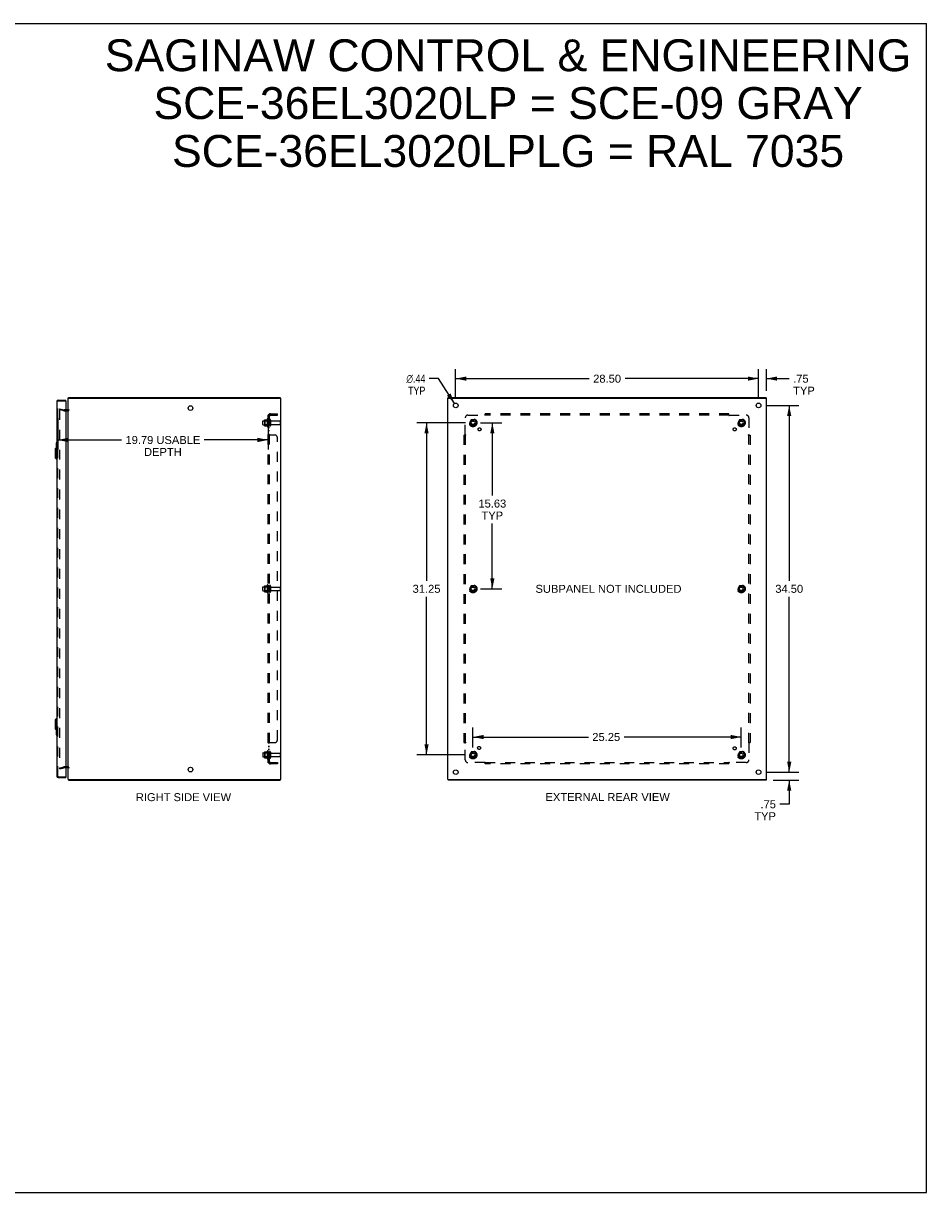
# Model space of a CAD drawing. Header units: inches. Extents: x 0 to 170, y 0 to 110.
# Tile 4 of 4: x 85 to 170, y 0 to 110. Entities that reach past the tile are written whole.
import ezdxf

# ---------------------------------------------------------------- set-up
doc = ezdxf.new("R2010")
doc.units = ezdxf.units.IN
doc.header["$LTSCALE"] = 9.35
doc.header["$MEASUREMENT"] = 0
doc.linetypes.add('HIDDEN', pattern=[0.2, 0.1, -0.1])
doc.layers.get('0').update_dxf_attribs({"linetype": 'CONTINUOUS'})
for name, color, linetype in [('DEFAULT_2', 8, 'HIDDEN'), ('DIMENSIONS', 7, 'CONTINUOUS'), ('DOOR_ASSEMBLY', 7, 'CONTINUOUS'), ('SUBPANEL', 7, 'CONTINUOUS')]:
    doc.layers.add(name, color=color, linetype=linetype)
doc.styles.get("Standard").update_dxf_attribs({"font": 'arial.ttf'})
doc.styles.add('TEXTSTYLE_1', font='gdt', dxfattribs={"width": 0.8})
doc.dimstyles.new('DIMSTYLE_1', dxfattribs={"dimtxt": 0.75, "dimasz": 1, "dimexe": 0.09, "dimexo": 0.07, "dimgap": 0.0375, "dimtad": 0, "dimtih": 1, "dimtoh": 1, "dimzin": 4, "dimdsep": 46, "dimtxsty": 'Standard', "dimblk": '_FILLED', "dimblk1": '_FILLED', "dimblk2": '_FILLED', "dimcen": 0.09, "dimadec": 3, "dimazin": 1, "dimtfac": 1, "dimtdec": 3, "dimtofl": 0, "dimtmove": 0, "dimatfit": 3, "dimldrblk": '_FILLED', "dimfxl": 0, "dimtolj": 1, "dimtzin": 4, "dimarcsym": 0})
doc.dimstyles.new('DIMSTYLE_2', dxfattribs={"dimtxt": 0.75, "dimasz": 1, "dimexe": 0.09, "dimexo": 0.07, "dimgap": 0.09, "dimtad": 0, "dimtih": 1, "dimtoh": 1, "dimzin": 4, "dimdsep": 46, "dimtxsty": 'Standard', "dimblk": '_FILLED', "dimblk1": '_FILLED', "dimblk2": '_FILLED', "dimcen": 0.09, "dimadec": 3, "dimazin": 1, "dimtfac": 1, "dimtdec": 3, "dimtofl": 0, "dimtmove": 0, "dimatfit": 1, "dimldrblk": '_FILLED', "dimfxl": 0, "dimtolj": 1, "dimtzin": 4, "dimarcsym": 0})

# ---------------------------------------------------------------- blocks, each defined once
blk = doc.blocks.new('_FILLED')
at = {"color": 0, "linetype": 'ByBlock'}
blk.add_solid([(0, 0), (-1, 0.2), (-1, -0.2)], dxfattribs=at)
blk = doc.blocks.new('*D6')
at = {"layer": 'DIMENSIONS', "color": 2, "linetype": 'Continuous'}
for p, q in [((88.23, 72.85), (88.23, 69.91)), ((108.03, 72.85), (108.03, 69.91)), ((88.23, 70.81), (94.24, 70.81)), ((108.03, 70.81), (102.02, 70.81))]:
    blk.add_line(p, q, dxfattribs=at)
at = {"layer": 'DIMENSIONS', "color": 2, "linetype": 'Continuous', "rotation": 180}
blk.add_blockref('_FILLED', (88.23, 70.81), dxfattribs=at)
at = {"layer": 'DIMENSIONS', "color": 2, "linetype": 'Continuous'}
blk.add_blockref('_FILLED', (108.03, 70.81), dxfattribs=at)
at = {"layer": 'DIMENSIONS', "color": 2, "linetype": 'Continuous', "insert": (98.13, 71.18), "char_height": 0.75, "width": 7.0372, "attachment_point": 2, "line_spacing_factor": 0.9}
blk.add_mtext('19.79 USABLE\\PDEPTH', dxfattribs=at)
blk = doc.blocks.new('*D7')
at = {"layer": 'DIMENSIONS', "color": 2, "linetype": 'Continuous'}
for p, q in [((154.18, 74.75), (154.18, 77.48)), ((154.93, 75.43), (154.93, 77.48)), ((154.18, 76.58), (152.18, 76.58)), ((154.93, 76.58), (157.07, 76.58))]:
    blk.add_line(p, q, dxfattribs=at)
blk.add_blockref('_FILLED', (154.18, 76.58), dxfattribs=at)
at = {"layer": 'DIMENSIONS', "color": 2, "linetype": 'Continuous', "rotation": 180}
blk.add_blockref('_FILLED', (154.93, 76.58), dxfattribs=at)
at = {"layer": 'DIMENSIONS', "color": 2, "linetype": 'Continuous', "insert": (157.44, 76.95), "char_height": 0.75, "width": 2.0325, "attachment_point": 1, "line_spacing_factor": 0.9}
blk.add_mtext('.75\\PTYP', dxfattribs=at)
blk = doc.blocks.new('*D8')
at = {"layer": 'DIMENSIONS', "color": 2, "linetype": 'Continuous'}
for p, q in [((157.07, 39.55), (157.07, 41.55)), ((154.88, 39.55), (157.97, 39.55)), ((155.57, 38.8), (157.97, 38.8)), ((157.07, 38.8), (157.07, 36.53)), ((157.07, 36.53), (156.19, 36.53))]:
    blk.add_line(p, q, dxfattribs=at)
for p, rotation in [((157.07, 39.55), 270), ((157.07, 38.8), 90)]:
    blk.add_blockref('_FILLED', p, dxfattribs=dict(at, rotation=rotation))
at = {"layer": 'DIMENSIONS', "color": 2, "linetype": 'Continuous', "insert": (155.82, 36.91), "char_height": 0.75, "width": 2.0325, "attachment_point": 3, "line_spacing_factor": 0.9}
blk.add_mtext('.75\\PTYP', dxfattribs=at)
blk = doc.blocks.new('*D9')
at = {"layer": 'DIMENSIONS', "color": 2, "linetype": 'Continuous'}
for p, q in [((125.68, 74.75), (125.68, 77.48)), ((154.18, 74.75), (154.18, 77.48)), ((125.68, 76.58), (138.25, 76.58)), ((154.18, 76.58), (141.62, 76.58))]:
    blk.add_line(p, q, dxfattribs=at)
at = {"layer": 'DIMENSIONS', "color": 2, "linetype": 'Continuous', "rotation": 180}
blk.add_blockref('_FILLED', (125.68, 76.58), dxfattribs=at)
at = {"layer": 'DIMENSIONS', "color": 2, "linetype": 'Continuous'}
blk.add_blockref('_FILLED', (154.18, 76.58), dxfattribs=at)
at = {"layer": 'DIMENSIONS', "color": 2, "linetype": 'Continuous', "insert": (139.93, 76.95), "char_height": 0.75, "width": 2.6208, "attachment_point": 2, "line_spacing_factor": 0.9}
blk.add_mtext('28.50', dxfattribs=at)
blk = doc.blocks.new('*D10')
at = {"layer": 'DIMENSIONS', "color": 2, "linetype": 'Continuous'}
for p, q in [((154.88, 74.05), (157.97, 74.05)), ((157.07, 74.05), (157.07, 57.55)), ((157.07, 39.55), (157.07, 56.05)), ((154.88, 39.55), (157.97, 39.55))]:
    blk.add_line(p, q, dxfattribs=at)
for p, rotation in [((157.07, 74.05), 90), ((157.07, 39.55), 270)]:
    blk.add_blockref('_FILLED', p, dxfattribs=dict(at, rotation=rotation))
at = {"layer": 'DIMENSIONS', "color": 2, "linetype": 'Continuous', "insert": (157.07, 57.18), "char_height": 0.75, "width": 2.6208, "attachment_point": 2, "line_spacing_factor": 0.9}
blk.add_mtext('34.50', dxfattribs=at)
blk = doc.blocks.new('*D11')
at = {"layer": 'DIMENSIONS', "color": 2, "linetype": 'Continuous'}
for p, q in [((124.08, 76.58), (123.2, 76.58)), ((125.57, 74.24), (124.08, 76.58))]:
    blk.add_line(p, q, dxfattribs=at)
at = {"layer": 'DIMENSIONS', "color": 2, "linetype": 'Continuous', "rotation": 302.4569621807}
blk.add_blockref('_FILLED', (125.57, 74.24), dxfattribs=at)
at = {"layer": 'DIMENSIONS', "color": 2, "linetype": 'Continuous', "insert": (122.83, 76.95), "char_height": 0.75, "width": 2.4554, "attachment_point": 3, "line_spacing_factor": 0.9, "style": 'TEXTSTYLE_1'}
blk.add_mtext('{\\fgdt;n}\\fArial;.44\\PTYP', dxfattribs=at)
blk = doc.blocks.new('*D12')
at = {"layer": 'DIMENSIONS', "color": 2, "linetype": 'Continuous'}
for p, q in [((128.01, 72.43), (130.03, 72.43)), ((129.13, 72.43), (129.13, 65.57)), ((129.13, 56.8), (129.13, 62.95)), ((128.01, 56.8), (130.03, 56.8))]:
    blk.add_line(p, q, dxfattribs=at)
for p, rotation in [((129.13, 72.43), 90), ((129.13, 56.8), 270)]:
    blk.add_blockref('_FILLED', p, dxfattribs=dict(at, rotation=rotation))
at = {"layer": 'DIMENSIONS', "color": 2, "linetype": 'Continuous', "insert": (129.13, 65.2), "char_height": 0.75, "width": 2.6208, "attachment_point": 2, "line_spacing_factor": 0.9}
blk.add_mtext('15.63\\PTYP', dxfattribs=at)
blk = doc.blocks.new('*D13')
at = {"layer": 'DIMENSIONS', "color": 2, "linetype": 'Continuous'}
for p, q in [((126.61, 72.43), (122.04, 72.43)), ((122.94, 72.43), (122.94, 57.55)), ((122.94, 41.18), (122.94, 56.05)), ((126.61, 41.18), (122.04, 41.18))]:
    blk.add_line(p, q, dxfattribs=at)
for p, rotation in [((122.94, 72.43), 90), ((122.94, 41.18), 270)]:
    blk.add_blockref('_FILLED', p, dxfattribs=dict(at, rotation=rotation))
at = {"layer": 'DIMENSIONS', "color": 2, "linetype": 'Continuous', "insert": (122.94, 57.18), "char_height": 0.75, "width": 2.6208, "attachment_point": 2, "line_spacing_factor": 0.9}
blk.add_mtext('31.25', dxfattribs=at)
blk = doc.blocks.new('*D14')
at = {"layer": 'DIMENSIONS', "color": 2, "linetype": 'Continuous'}
for p, q in [((127.31, 41.88), (127.31, 43.76)), ((152.56, 41.88), (152.56, 43.76)), ((127.31, 42.86), (138.17, 42.86)), ((152.56, 42.86), (141.54, 42.86))]:
    blk.add_line(p, q, dxfattribs=at)
at = {"layer": 'DIMENSIONS', "color": 2, "linetype": 'Continuous', "rotation": 180}
blk.add_blockref('_FILLED', (127.31, 42.86), dxfattribs=at)
at = {"layer": 'DIMENSIONS', "color": 2, "linetype": 'Continuous'}
blk.add_blockref('_FILLED', (152.56, 42.86), dxfattribs=at)
at = {"layer": 'DIMENSIONS', "color": 2, "linetype": 'Continuous', "insert": (139.85, 43.24), "char_height": 0.75, "width": 2.6208, "attachment_point": 2, "line_spacing_factor": 0.9}
blk.add_mtext('25.25', dxfattribs=at)

msp = doc.modelspace()

# ---------------------------------------------------------------- linework, layer by layer
at = {"color": 7, "linetype": 'Continuous'}
for p, q in [((0, 110), (170, 110)), ((170, 0), (170, 110)), ((89.248, 74.729), (89.248, 74.804)), ((109.172, 74.729), (109.172, 74.804)), ((124.966, 74.729), (124.966, 74.804)), ((154.9, 74.729), (154.9, 74.804)), ((89.225, 74.729), (89.338, 74.729)), ((109.223, 74.729), (109.123, 74.729)), ((124.936, 74.729), (125.041, 74.729)), ((154.931, 74.729), (154.831, 74.729)), ((89.225, 38.879), (89.328, 38.879)), ((89.248, 38.879), (89.248, 38.804)), ((109.123, 38.879), (109.223, 38.879)), ((109.172, 38.879), (109.172, 38.804)), ((124.936, 38.879), (125.036, 38.879)), ((124.966, 38.879), (124.966, 38.804)), ((154.825, 38.879), (154.931, 38.879)), ((154.9, 38.879), (154.9, 38.804)), ((0, 0), (170, 0))]:
    msp.add_line(p, q, dxfattribs=at)
at = {"color": 3, "linetype": 'Continuous'}
for p, q in [((89.248, 74.804), (109.172, 74.804)), ((124.966, 74.804), (154.9, 74.804)), ((89.225, 38.879), (89.225, 74.729)), ((89.338, 74.729), (109.115, 74.729)), ((109.223, 74.729), (109.225, 74.729)), ((109.225, 38.879), (109.225, 74.729)), ((124.933, 38.879), (124.933, 74.729)), ((124.933, 74.729), (124.936, 74.729)), ((125.043, 74.729), (154.823, 74.729)), ((154.931, 74.729), (154.933, 74.729)), ((154.933, 38.879), (154.933, 74.729)), ((89.183, 73.629), (88.982, 73.629)), ((88.982, 39.979), (89.183, 39.979)), ((89.248, 38.804), (109.172, 38.804)), ((89.338, 38.879), (109.115, 38.879)), ((109.223, 38.879), (109.225, 38.879)), ((124.933, 38.879), (124.936, 38.879)), ((154.9, 38.804), (124.966, 38.804)), ((125.043, 38.879), (154.823, 38.879)), ((154.931, 38.879), (154.933, 38.879))]:
    msp.add_line(p, q, dxfattribs=at)
for centre in [(100.725, 73.804), (125.683, 74.054), (154.183, 74.054), (100.725, 39.804), (125.683, 39.554), (154.183, 39.554)]:
    msp.add_circle(centre, 0.219, dxfattribs=at)
for centre, start, end in [((89.183, 73.671), 270, 360), ((89.183, 39.937), 0, 90)]:
    msp.add_arc(centre, 0.042, start, end, dxfattribs=at)
at = {"layer": 'DEFAULT_2', "color": 8, "linetype": 'HIDDEN'}
for p, q in [((88.432, 73.733), (88.413, 73.66)), ((88.432, 73.733), (88.818, 73.629)), ((88.799, 73.557), (88.413, 73.66)), ((88.413, 73.633), (88.413, 73.631)), ((88.413, 73.631), (88.413, 39.976)), ((88.432, 73.651), (88.431, 73.651)), ((88.982, 73.629), (88.825, 73.629)), ((88.825, 73.554), (89.183, 73.554)), ((107.555, 72.616), (108.15, 72.616)), ((107.689, 72.684), (107.689, 72.173)), ((107.709, 72.612), (107.689, 72.632)), ((107.7, 72.706), (107.928, 72.706)), ((107.709, 72.612), (107.709, 72.245)), ((108.005, 72.612), (107.709, 72.612)), ((107.955, 72.784), (107.955, 72.073)), ((108.005, 72.612), (108.025, 72.632)), ((108.005, 72.612), (108.005, 72.245)), ((108.025, 72.763), (108.025, 72.094)), ((108.15, 72.686), (108.15, 72.171)), ((108.26, 72.686), (108.26, 72.171)), ((127.145, 72.701), (126.991, 72.434)), ((127.463, 72.706), (127.154, 72.706)), ((127.626, 72.434), (127.471, 72.701)), ((152.395, 72.701), (152.241, 72.434)), ((152.713, 72.706), (152.404, 72.706)), ((152.876, 72.434), (152.721, 72.701)), ((107.525, 72.271), (107.525, 72.586)), ((107.555, 72.241), (108.15, 72.241)), ((107.709, 72.245), (107.689, 72.225)), ((107.7, 72.151), (107.928, 72.151)), ((108.005, 72.245), (107.709, 72.245)), ((108.005, 72.245), (108.025, 72.225)), ((108.323, 72.594), (109.12, 72.594)), ((108.323, 72.264), (109.12, 72.264)), ((109.15, 72.564), (109.15, 72.294)), ((126.991, 72.424), (127.145, 72.156)), ((127.463, 72.151), (127.154, 72.151)), ((127.471, 72.156), (127.626, 72.424)), ((152.241, 72.424), (152.395, 72.156)), ((152.713, 72.151), (152.404, 72.151)), ((152.721, 72.156), (152.876, 72.424)), ((107.525, 56.646), (107.525, 56.961)), ((107.555, 56.991), (108.15, 56.991)), ((107.555, 56.616), (108.15, 56.616)), ((107.689, 57.059), (107.689, 56.548)), ((107.709, 56.987), (107.689, 57.007)), ((107.709, 56.62), (107.689, 56.6)), ((107.7, 57.081), (107.928, 57.081)), ((107.7, 56.526), (107.928, 56.526)), ((108.005, 56.987), (107.709, 56.987)), ((107.709, 56.987), (107.709, 56.62)), ((108.005, 56.62), (107.709, 56.62)), ((107.955, 57.159), (107.955, 56.448)), ((108.005, 56.987), (108.025, 57.007)), ((108.005, 56.987), (108.005, 56.62)), ((108.005, 56.62), (108.025, 56.6)), ((108.025, 57.138), (108.025, 56.469)), ((108.15, 57.061), (108.15, 56.546)), ((108.26, 57.061), (108.26, 56.546)), ((108.323, 56.969), (109.12, 56.969)), ((108.323, 56.639), (109.12, 56.639)), ((109.15, 56.939), (109.15, 56.669)), ((127.145, 57.076), (126.991, 56.809)), ((126.991, 56.799), (127.145, 56.531)), ((127.463, 57.081), (127.154, 57.081)), ((127.463, 56.526), (127.154, 56.526)), ((127.626, 56.809), (127.471, 57.076)), ((127.471, 56.531), (127.626, 56.799)), ((152.395, 57.076), (152.241, 56.809)), ((152.241, 56.799), (152.395, 56.531)), ((152.713, 57.081), (152.404, 57.081)), ((152.713, 56.526), (152.404, 56.526)), ((152.876, 56.809), (152.721, 57.076)), ((152.721, 56.531), (152.876, 56.799)), ((107.525, 41.336), (107.525, 41.021)), ((107.555, 41.366), (108.15, 41.366)), ((107.555, 40.991), (108.15, 40.991)), ((107.689, 41.434), (107.689, 40.923)), ((107.709, 41.362), (107.689, 41.382)), ((107.709, 40.995), (107.689, 40.975)), ((107.7, 41.456), (107.928, 41.456)), ((107.7, 40.901), (107.928, 40.901)), ((108.005, 41.362), (107.709, 41.362)), ((107.709, 41.362), (107.709, 40.995)), ((108.005, 40.995), (107.709, 40.995)), ((107.955, 41.534), (107.955, 40.823)), ((108.005, 41.362), (108.025, 41.382)), ((108.005, 41.362), (108.005, 40.995)), ((108.005, 40.995), (108.025, 40.975)), ((108.025, 41.513), (108.025, 40.844)), ((108.15, 41.436), (108.15, 40.921)), ((108.26, 41.436), (108.26, 40.921)), ((108.323, 41.344), (109.12, 41.344)), ((108.323, 41.014), (109.12, 41.014)), ((109.15, 41.314), (109.15, 41.044)), ((127.145, 41.451), (126.991, 41.184)), ((126.991, 41.174), (127.145, 40.906)), ((127.463, 41.456), (127.154, 41.456)), ((127.463, 40.901), (127.154, 40.901)), ((127.626, 41.184), (127.471, 41.451)), ((127.471, 40.906), (127.626, 41.174)), ((152.395, 41.451), (152.241, 41.184)), ((152.241, 41.174), (152.395, 40.906)), ((152.713, 41.456), (152.404, 41.456)), ((152.713, 40.901), (152.404, 40.901)), ((152.876, 41.184), (152.721, 41.451)), ((152.721, 40.906), (152.876, 41.174)), ((88.413, 39.947), (88.799, 40.05)), ((88.432, 39.874), (88.413, 39.947)), ((88.432, 39.874), (88.818, 39.978)), ((89.183, 40.054), (88.825, 40.054)), ((88.825, 39.979), (88.982, 39.979))]:
    msp.add_line(p, q, dxfattribs=at)
for points in [[(88.431, 73.651), (88.429, 73.651), (88.427, 73.65), (88.425, 73.65), (88.423, 73.649), (88.422, 73.648), (88.42, 73.647), (88.419, 73.645), (88.417, 73.644), (88.416, 73.642), (88.415, 73.641), (88.414, 73.639), (88.414, 73.637), (88.413, 73.635), (88.413, 73.633)], [(88.437, 73.65), (88.435, 73.651), (88.433, 73.651), (88.432, 73.651)], [(88.413, 39.976), (88.413, 39.974), (88.413, 39.972), (88.414, 39.97), (88.414, 39.968), (88.415, 39.967), (88.416, 39.965)], [(88.432, 39.956), (88.431, 39.956), (88.429, 39.957), (88.427, 39.957), (88.425, 39.958), (88.423, 39.958), (88.422, 39.959), (88.42, 39.96), (88.419, 39.962), (88.417, 39.963), (88.416, 39.965)], [(88.437, 39.957), (88.435, 39.956), (88.433, 39.956), (88.432, 39.956)]]:
    msp.add_lwpolyline(points, dxfattribs=at)
for centre, radius in [((127.308, 72.429), 0.372), ((127.308, 72.429), 0.356), ((127.308, 72.429), 0.312), ((127.308, 72.429), 0.204), ((127.308, 72.429), 0.188), ((127.308, 72.429), 0.183), ((152.558, 72.429), 0.372), ((152.558, 72.429), 0.356), ((152.558, 72.429), 0.312), ((152.558, 72.429), 0.204), ((152.558, 72.429), 0.188), ((152.558, 72.429), 0.183), ((127.308, 72.429), 0.165), ((152.558, 72.429), 0.165), ((127.308, 56.804), 0.372), ((127.308, 56.804), 0.356), ((127.308, 56.804), 0.312), ((127.308, 56.804), 0.204), ((127.308, 56.804), 0.188), ((127.308, 56.804), 0.183), ((127.308, 56.804), 0.165), ((152.558, 56.804), 0.372), ((152.558, 56.804), 0.356), ((152.558, 56.804), 0.312), ((152.558, 56.804), 0.204), ((152.558, 56.804), 0.188), ((152.558, 56.804), 0.183), ((152.558, 56.804), 0.165), ((127.308, 41.179), 0.372), ((127.308, 41.179), 0.356), ((127.308, 41.179), 0.312), ((127.308, 41.179), 0.204), ((127.308, 41.179), 0.188), ((127.308, 41.179), 0.183), ((127.308, 41.179), 0.165), ((152.558, 41.179), 0.372), ((152.558, 41.179), 0.356), ((152.558, 41.179), 0.312), ((152.558, 41.179), 0.204), ((152.558, 41.179), 0.188), ((152.558, 41.179), 0.183), ((152.558, 41.179), 0.165)]:
    msp.add_circle(centre, radius, dxfattribs=at)
for centre, radius, start, end in [((88.825, 73.654), 0.1, 255, 270), ((88.825, 73.654), 0.025, 255, 270), ((89.183, 73.671), 0.117, 270, 360), ((107.555, 72.586), 0.03, 90, 180), ((107.831, 72.684), 0.141, 174.79195, 180), ((107.7, 72.696), 0.01, 90, 174.80617), ((107.909, 72.716), 0.01, 270, 336.03207), ((108.556, 72.429), 0.698, 149.33687, 156.03207), ((107.987, 72.763), 0.0384, 0, 145.55034), ((108.205, 72.686), 0.055, 0, 180), ((108.323, 72.656), 0.0625, 180, 270), ((127.154, 72.696), 0.01, 90.01235, 149.98915), ((127.463, 72.696), 0.01, 30.01204, 89.98872), ((152.404, 72.696), 0.01, 90.01235, 149.98915), ((152.713, 72.696), 0.01, 30.01204, 89.98872), ((107.555, 72.271), 0.03, 180, 270), ((107.831, 72.173), 0.141, 180, 185.20805), ((107.7, 72.161), 0.01, 185.19383, 270), ((107.909, 72.141), 0.01, 23.96793, 90), ((108.556, 72.429), 0.698, 203.96793, 210.66313), ((107.987, 72.094), 0.0384, 214.44966, 360), ((108.205, 72.171), 0.055, 180, 360), ((108.323, 72.201), 0.0625, 90, 180), ((109.12, 72.564), 0.03, 0, 90), ((109.12, 72.294), 0.03, 270, 360), ((126.999, 72.429), 0.01, 150.01268, 209.98829), ((127.154, 72.161), 0.01, 210.01204, 269.98872), ((127.463, 72.161), 0.01, 270.01235, 329.98915), ((127.617, 72.429), 0.01, 330.01268, 29.98829), ((152.249, 72.429), 0.01, 150.01268, 209.98829), ((152.404, 72.161), 0.01, 210.01204, 269.98872), ((152.713, 72.161), 0.01, 270.01235, 329.98915), ((152.867, 72.429), 0.01, 330.01268, 29.98829), ((107.555, 56.961), 0.03, 90, 180), ((107.555, 56.646), 0.03, 180, 270), ((107.831, 57.059), 0.141, 174.79195, 180), ((107.831, 56.548), 0.141, 180, 185.20805), ((107.7, 57.071), 0.01, 90, 174.80617), ((107.7, 56.536), 0.01, 185.19383, 270), ((107.909, 57.091), 0.01, 270, 336.03207), ((107.909, 56.516), 0.01, 23.96793, 90), ((108.556, 56.804), 0.698, 149.33687, 156.03207), ((108.556, 56.804), 0.698, 203.96793, 210.66313), ((107.987, 57.138), 0.0384, 0, 145.55034), ((107.987, 56.469), 0.0384, 214.44966, 360), ((108.205, 57.061), 0.055, 0, 180), ((108.205, 56.546), 0.055, 180, 360), ((108.323, 57.031), 0.0625, 180, 270), ((108.323, 56.576), 0.0625, 90, 180), ((109.12, 56.939), 0.03, 0, 90), ((109.12, 56.669), 0.03, 270, 360), ((126.999, 56.804), 0.01, 150.01268, 209.98829), ((127.154, 57.071), 0.01, 90.01235, 149.98915), ((127.154, 56.536), 0.01, 210.01204, 269.98872), ((127.463, 57.071), 0.01, 30.01204, 89.98872), ((127.463, 56.536), 0.01, 270.01235, 329.98915), ((127.617, 56.804), 0.01, 330.01268, 29.98829), ((152.249, 56.804), 0.01, 150.01268, 209.98829), ((152.404, 57.071), 0.01, 90.01235, 149.98915), ((152.404, 56.536), 0.01, 210.01204, 269.98872), ((152.713, 57.071), 0.01, 30.01204, 89.98872), ((152.713, 56.536), 0.01, 270.01235, 329.98915), ((152.867, 56.804), 0.01, 330.01268, 29.98829), ((107.555, 41.336), 0.03, 90, 180), ((107.555, 41.021), 0.03, 180, 270), ((107.831, 41.434), 0.141, 174.79195, 180), ((107.831, 40.923), 0.141, 180, 185.20805), ((107.7, 41.446), 0.01, 90, 174.80617), ((107.7, 40.911), 0.01, 185.19383, 270), ((107.909, 41.466), 0.01, 270, 336.03207), ((107.909, 40.891), 0.01, 23.96793, 90), ((108.556, 41.179), 0.698, 149.33687, 156.03207), ((108.556, 41.179), 0.698, 203.96793, 210.66313), ((107.987, 41.513), 0.0384, 0, 145.55034), ((107.987, 40.844), 0.0384, 214.44966, 360), ((108.205, 41.436), 0.055, 0, 180), ((108.205, 40.921), 0.055, 180, 360), ((108.323, 41.406), 0.0625, 180, 270), ((108.323, 40.951), 0.0625, 90, 180), ((109.12, 41.314), 0.03, 0, 90), ((109.12, 41.044), 0.03, 270, 360), ((126.999, 41.179), 0.01, 150.01268, 209.98829), ((127.154, 41.446), 0.01, 90.01235, 149.98915), ((127.154, 40.911), 0.01, 210.01204, 269.98872), ((127.463, 41.446), 0.01, 30.01204, 89.98872), ((127.463, 40.911), 0.01, 270.01235, 329.98915), ((127.617, 41.179), 0.01, 330.01268, 29.98829), ((152.249, 41.179), 0.01, 150.01268, 209.98829), ((152.404, 41.446), 0.01, 90.01235, 149.98915), ((152.404, 40.911), 0.01, 210.01204, 269.98872), ((152.713, 41.446), 0.01, 30.01204, 89.98872), ((152.713, 40.911), 0.01, 270.01235, 329.98915), ((152.867, 41.179), 0.01, 330.01268, 29.98829), ((88.825, 39.954), 0.1, 90, 105), ((88.825, 39.954), 0.025, 90, 105), ((89.183, 39.937), 0.117, 0, 90)]:
    msp.add_arc(centre, radius, start, end, dxfattribs=at)
at = {"layer": 'DOOR_ASSEMBLY', "color": 3, "linetype": 'Continuous'}
for p, q in [((88.157, 74.437), (88.157, 39.171)), ((88.274, 74.554), (88.982, 74.554)), ((88.982, 74.464), (88.982, 39.144)), ((88.274, 39.054), (88.982, 39.054))]:
    msp.add_line(p, q, dxfattribs=at)
at = {"layer": 'DOOR_ASSEMBLY', "color": 8, "linetype": 'HIDDEN'}
for p, q in [((88.232, 39.171), (88.232, 74.437)), ((88.274, 74.479), (88.967, 74.479)), ((88.274, 39.129), (88.967, 39.129))]:
    msp.add_line(p, q, dxfattribs=at)
at = {"layer": 'DOOR_ASSEMBLY', "color": 7, "linetype": 'Continuous'}
for p, q in [((88.982, 74.479), (88.967, 74.479)), ((88.982, 74.479), (88.982, 74.554)), ((88.097, 70.539), (88.097, 70.084)), ((88.112, 70.554), (88.157, 70.554)), ((88.144, 70.454), (88.144, 70.105)), ((88, 69.987), (88.118, 70.105)), ((88, 69.987), (88, 69.121)), ((88.118, 70.105), (88.118, 69.002)), ((88.118, 70.105), (88.157, 70.105)), ((88, 69.121), (88.118, 69.002)), ((88.118, 69.002), (88.157, 69.002)), ((88, 44.487), (88.118, 44.605)), ((88, 44.487), (88, 43.621)), ((88.118, 44.605), (88.157, 44.605)), ((88.118, 44.605), (88.118, 43.502)), ((88, 43.621), (88.118, 43.502)), ((88.097, 43.523), (88.097, 43.069)), ((88.112, 43.054), (88.157, 43.054)), ((88.118, 43.502), (88.157, 43.502)), ((88.144, 43.502), (88.144, 43.154)), ((88.967, 39.129), (88.982, 39.129)), ((88.982, 39.129), (88.982, 39.054))]:
    msp.add_line(p, q, dxfattribs=at)
for points in [[(88.142, 70.49), (88.143, 70.484), (88.143, 70.478), (88.144, 70.472), (88.144, 70.466), (88.144, 70.46), (88.144, 70.454)], [(88.144, 43.154), (88.144, 43.147), (88.144, 43.141), (88.144, 43.135), (88.143, 43.129), (88.143, 43.123), (88.142, 43.117)]]:
    msp.add_lwpolyline(points, dxfattribs=at)
at = {"layer": 'DOOR_ASSEMBLY', "color": 3, "linetype": 'Continuous'}
for centre, radius, start, end in [((88.274, 74.437), 0.117, 90, 180), ((88.967, 74.464), 0.015, 0, 90), ((88.274, 39.171), 0.117, 180, 270), ((88.967, 39.144), 0.015, 270, 360)]:
    msp.add_arc(centre, radius, start, end, dxfattribs=at)
at = {"layer": 'DOOR_ASSEMBLY', "color": 8, "linetype": 'HIDDEN'}
for centre, start, end in [((88.274, 74.437), 90, 180), ((88.274, 39.171), 180, 270)]:
    msp.add_arc(centre, 0.042, start, end, dxfattribs=at)
at = {"layer": 'DOOR_ASSEMBLY', "color": 7, "linetype": 'Continuous'}
for centre, start, end in [((88.112, 70.539), 90, 180), ((88.142, 70.539), 0, 90), ((88.112, 43.069), 180, 270), ((88.142, 43.069), 270, 360)]:
    msp.add_arc(centre, 0.015, start, end, dxfattribs=at)
at = {"layer": 'SUBPANEL', "color": 8, "linetype": 'HIDDEN'}
for p, q in [((108.025, 40.46), (108.025, 73.147)), ((108.15, 73.147), (108.025, 73.147)), ((108.15, 72.679), (108.025, 72.679)), ((108.079, 73.186), (108.176, 73.106)), ((108.103, 73.145), (108.104, 73.145)), ((108.104, 73.145), (108.105, 73.145)), ((108.105, 73.145), (108.107, 73.144)), ((108.107, 73.144), (108.108, 73.144)), ((108.108, 73.144), (108.109, 73.143)), ((108.109, 73.143), (108.111, 73.143)), ((108.111, 73.143), (108.112, 73.143)), ((108.112, 73.143), (108.114, 73.142)), ((108.116, 73.141), (108.118, 73.141)), ((108.118, 73.141), (108.119, 73.14)), ((108.119, 73.14), (108.121, 73.14)), ((108.15, 40.46), (108.15, 73.147)), ((108.151, 73.127), (108.15, 73.128)), ((108.262, 73.272), (108.9, 73.272)), ((108.262, 73.147), (108.9, 73.147)), ((108.9, 73.147), (108.9, 73.272)), ((126.589, 71.308), (126.589, 72.897)), ((126.839, 73.147), (128.429, 73.147)), ((128.443, 73.162), (128.44, 73.158)), ((128.447, 73.166), (128.443, 73.162)), ((128.464, 73.106), (128.464, 73.272)), ((151.402, 73.272), (128.464, 73.272)), ((151.402, 73.147), (128.464, 73.147)), ((151.402, 73.106), (151.402, 73.272)), ((151.437, 73.147), (153.027, 73.147)), ((153.277, 72.897), (153.277, 71.308)), ((108.15, 72.179), (108.025, 72.179)), ((108.15, 71.95), (108.025, 71.95)), ((108.15, 71.669), (108.025, 71.669)), ((108.15, 71.308), (108.025, 71.308)), ((108.028, 71.301), (108.027, 71.302)), ((108.031, 71.297), (108.029, 71.299)), ((108.068, 71.279), (108.064, 71.281)), ((108.073, 71.277), (108.07, 71.278)), ((108.078, 71.274), (108.075, 71.275)), ((108.65, 71.272), (108.079, 71.272)), ((108.15, 71.307), (108.15, 71.308)), ((108.171, 71.287), (108.17, 71.288)), ((108.175, 71.282), (108.174, 71.283)), ((108.176, 71.279), (108.176, 71.281)), ((108.176, 71.277), (108.176, 71.278)), ((108.9, 42.585), (108.9, 71.022)), ((126.464, 71.272), (126.464, 42.335)), ((126.464, 71.272), (126.63, 71.272)), ((126.589, 71.272), (126.589, 42.335)), ((153.236, 71.272), (153.402, 71.272)), ((153.277, 42.335), (153.277, 71.272)), ((153.291, 71.294), (153.288, 71.297)), ((153.296, 71.289), (153.291, 71.294)), ((153.402, 71.272), (153.402, 42.335)), ((108.15, 57.054), (108.025, 57.054)), ((108.15, 56.554), (108.025, 56.554)), ((108.025, 42.301), (108.025, 42.299)), ((108.15, 42.299), (108.025, 42.299)), ((108.15, 41.974), (108.025, 41.974)), ((108.15, 41.938), (108.025, 41.938)), ((108.027, 42.305), (108.026, 42.303)), ((108.034, 42.312), (108.031, 42.31)), ((108.061, 42.325), (108.051, 42.321)), ((108.079, 42.335), (108.078, 42.333)), ((108.079, 42.335), (108.65, 42.335)), ((108.155, 42.308), (108.154, 42.307)), ((108.176, 42.326), (108.175, 42.325)), ((126.464, 42.335), (126.63, 42.335)), ((126.571, 42.318), (126.575, 42.313)), ((126.575, 42.313), (126.578, 42.31)), ((126.589, 40.71), (126.589, 42.299)), ((153.236, 42.335), (153.402, 42.335)), ((153.277, 42.299), (153.277, 40.71)), ((108.15, 41.693), (108.025, 41.693)), ((108.15, 41.657), (108.025, 41.657)), ((108.15, 41.429), (108.025, 41.429)), ((108.15, 40.929), (108.025, 40.929)), ((108.15, 40.46), (108.025, 40.46)), ((108.079, 40.421), (108.176, 40.501)), ((108.093, 40.46), (108.094, 40.46)), ((108.114, 40.465), (108.112, 40.465)), ((108.116, 40.466), (108.114, 40.465)), ((108.117, 40.466), (108.116, 40.466)), ((108.119, 40.467), (108.117, 40.466)), ((108.121, 40.467), (108.119, 40.467)), ((108.168, 40.487), (108.163, 40.482)), ((108.262, 40.46), (108.9, 40.46)), ((108.9, 40.335), (108.262, 40.335)), ((108.9, 40.46), (108.9, 40.335)), ((128.429, 40.46), (126.839, 40.46)), ((128.464, 40.335), (128.464, 40.501)), ((128.464, 40.46), (151.402, 40.46)), ((151.402, 40.335), (128.464, 40.335)), ((151.402, 40.335), (151.402, 40.501)), ((151.419, 40.441), (151.423, 40.445)), ((151.423, 40.445), (151.427, 40.449)), ((153.027, 40.46), (151.437, 40.46))]:
    msp.add_line(p, q, dxfattribs=at)
for points in [[(108.048, 73.167), (108.045, 73.166), (108.042, 73.165), (108.039, 73.163), (108.036, 73.162), (108.034, 73.16), (108.031, 73.158), (108.029, 73.157), (108.028, 73.155), (108.027, 73.153), (108.026, 73.152), (108.026, 73.15), (108.025, 73.149), (108.025, 73.147)], [(108.079, 73.186), (108.078, 73.184), (108.075, 73.182), (108.073, 73.18), (108.07, 73.178), (108.068, 73.177), (108.064, 73.175), (108.061, 73.173), (108.058, 73.172), (108.054, 73.17), (108.048, 73.167)], [(108.094, 73.147), (108.093, 73.147), (108.093, 73.147), (108.092, 73.147), (108.092, 73.147), (108.092, 73.147), (108.091, 73.147), (108.091, 73.147), (108.091, 73.147), (108.091, 73.147), (108.091, 73.147)], [(108.091, 73.147), (108.091, 73.147), (108.091, 73.147), (108.091, 73.147), (108.091, 73.147), (108.091, 73.147), (108.092, 73.147), (108.092, 73.147), (108.093, 73.147), (108.093, 73.147), (108.094, 73.147), (108.094, 73.147), (108.094, 73.147), (108.095, 73.147), (108.095, 73.147), (108.096, 73.147), (108.097, 73.147), (108.097, 73.146), (108.098, 73.146), (108.098, 73.146), (108.099, 73.146), (108.099, 73.146), (108.1, 73.146), (108.101, 73.146), (108.101, 73.146), (108.102, 73.145), (108.103, 73.145)], [(108.114, 73.142), (108.115, 73.142), (108.116, 73.141)], [(108.121, 73.14), (108.123, 73.139), (108.124, 73.139), (108.124, 73.139), (108.125, 73.138), (108.126, 73.138), (108.127, 73.138), (108.128, 73.137), (108.129, 73.137), (108.13, 73.136), (108.131, 73.136), (108.132, 73.136), (108.133, 73.135), (108.133, 73.135), (108.134, 73.135), (108.135, 73.134), (108.136, 73.134), (108.137, 73.134), (108.138, 73.133), (108.138, 73.133), (108.139, 73.132), (108.14, 73.132), (108.141, 73.132), (108.141, 73.131), (108.142, 73.131), (108.143, 73.131), (108.144, 73.13), (108.144, 73.13), (108.145, 73.13), (108.146, 73.129), (108.146, 73.129), (108.147, 73.129), (108.148, 73.128), (108.148, 73.128), (108.149, 73.128), (108.149, 73.127), (108.15, 73.127), (108.15, 73.127), (108.151, 73.126), (108.151, 73.126), (108.152, 73.126), (108.152, 73.126), (108.153, 73.125), (108.153, 73.125), (108.154, 73.125), (108.154, 73.125), (108.154, 73.125)], [(108.168, 73.12), (108.163, 73.125), (108.162, 73.127), (108.16, 73.129), (108.158, 73.131), (108.157, 73.133), (108.155, 73.135), (108.154, 73.137), (108.153, 73.139), (108.152, 73.141), (108.151, 73.143), (108.151, 73.144), (108.15, 73.146), (108.15, 73.147)], [(108.154, 73.124), (108.154, 73.124), (108.154, 73.124), (108.154, 73.125), (108.154, 73.125), (108.153, 73.125), (108.153, 73.125), (108.153, 73.126), (108.152, 73.126), (108.152, 73.126), (108.151, 73.127), (108.151, 73.127)], [(108.154, 73.125), (108.154, 73.124), (108.154, 73.124)], [(108.176, 73.106), (108.176, 73.107), (108.176, 73.108), (108.176, 73.108), (108.176, 73.109), (108.176, 73.11), (108.176, 73.111), (108.175, 73.112), (108.174, 73.113), (108.173, 73.114), (108.172, 73.116), (108.171, 73.117), (108.17, 73.118), (108.168, 73.12)], [(128.44, 73.158), (128.438, 73.157), (128.436, 73.155), (128.435, 73.153), (128.433, 73.152), (128.432, 73.15), (128.43, 73.149), (128.429, 73.147)], [(128.439, 73.133), (128.438, 73.135), (128.436, 73.137), (128.435, 73.139), (128.434, 73.141), (128.433, 73.143), (128.431, 73.144), (128.43, 73.146), (128.429, 73.147)], [(128.464, 73.106), (128.463, 73.107), (128.461, 73.108), (128.46, 73.108), (128.459, 73.109), (128.457, 73.11), (128.456, 73.111), (128.455, 73.112), (128.454, 73.113), (128.452, 73.114), (128.451, 73.116), (128.45, 73.117), (128.448, 73.118), (128.447, 73.12), (128.446, 73.122), (128.445, 73.123), (128.444, 73.125), (128.443, 73.127), (128.441, 73.129), (128.439, 73.133)], [(128.464, 73.186), (128.463, 73.184), (128.462, 73.182), (128.46, 73.18), (128.459, 73.178), (128.457, 73.177), (128.456, 73.175), (128.455, 73.173), (128.453, 73.172), (128.452, 73.17), (128.45, 73.169), (128.449, 73.167), (128.447, 73.166)], [(151.402, 73.186), (151.403, 73.184), (151.405, 73.182), (151.406, 73.18), (151.408, 73.178), (151.409, 73.177), (151.41, 73.175), (151.412, 73.173), (151.413, 73.172), (151.415, 73.17), (151.416, 73.169), (151.418, 73.167), (151.419, 73.166), (151.425, 73.16)], [(151.402, 73.106), (151.403, 73.107), (151.405, 73.108), (151.406, 73.108), (151.408, 73.109), (151.409, 73.11), (151.41, 73.111), (151.412, 73.112), (151.413, 73.113), (151.414, 73.114), (151.416, 73.116), (151.417, 73.117), (151.418, 73.118), (151.419, 73.12), (151.42, 73.122), (151.421, 73.123), (151.423, 73.125), (151.424, 73.127), (151.425, 73.129)], [(151.425, 73.16), (151.427, 73.158), (151.429, 73.157), (151.43, 73.155), (151.432, 73.153), (151.433, 73.152), (151.435, 73.15), (151.436, 73.149), (151.437, 73.147)], [(151.425, 73.129), (151.427, 73.133), (151.429, 73.135), (151.43, 73.137), (151.431, 73.139), (151.432, 73.141), (151.434, 73.143), (151.435, 73.144), (151.436, 73.146), (151.437, 73.147)], [(108.026, 71.305), (108.025, 71.307), (108.025, 71.308)], [(108.029, 71.299), (108.028, 71.301), (108.027, 71.302), (108.026, 71.304), (108.026, 71.305), (108.025, 71.307), (108.025, 71.308)], [(108.045, 71.289), (108.042, 71.291), (108.039, 71.292), (108.036, 71.294), (108.034, 71.295), (108.031, 71.297)], [(108.039, 71.292), (108.036, 71.294), (108.034, 71.295)], [(108.051, 71.287), (108.048, 71.288), (108.045, 71.289)], [(108.079, 71.272), (108.078, 71.274), (108.075, 71.275), (108.073, 71.277), (108.07, 71.278), (108.068, 71.279), (108.064, 71.281), (108.061, 71.282), (108.051, 71.287)], [(108.154, 71.3), (108.153, 71.302), (108.152, 71.303), (108.151, 71.304), (108.151, 71.305), (108.15, 71.307), (108.15, 71.308)], [(108.155, 71.299), (108.154, 71.3), (108.153, 71.302)], [(108.163, 71.293), (108.16, 71.295), (108.158, 71.297), (108.157, 71.298), (108.155, 71.299)], [(108.17, 71.288), (108.168, 71.29), (108.167, 71.291), (108.165, 71.292), (108.163, 71.293)], [(108.176, 71.272), (108.176, 71.274), (108.176, 71.275), (108.176, 71.277), (108.176, 71.278), (108.176, 71.279), (108.176, 71.281), (108.175, 71.282), (108.174, 71.283), (108.173, 71.285), (108.172, 71.286), (108.171, 71.287)], [(108.176, 71.272), (108.176, 71.274), (108.176, 71.275)], [(126.551, 71.272), (126.553, 71.274), (126.555, 71.275), (126.557, 71.277), (126.558, 71.278), (126.56, 71.279), (126.562, 71.281), (126.563, 71.282), (126.565, 71.284), (126.566, 71.285), (126.568, 71.287), (126.569, 71.288), (126.571, 71.289), (126.577, 71.295)], [(126.577, 71.295), (126.578, 71.297), (126.58, 71.299), (126.582, 71.301), (126.584, 71.302), (126.585, 71.304), (126.587, 71.305), (126.588, 71.307), (126.589, 71.308)], [(126.608, 71.295), (126.604, 71.298), (126.602, 71.299), (126.6, 71.3), (126.598, 71.302), (126.596, 71.303), (126.594, 71.304), (126.592, 71.305), (126.591, 71.307), (126.589, 71.308)], [(126.63, 71.272), (126.63, 71.274), (126.629, 71.275), (126.628, 71.277), (126.628, 71.278), (126.627, 71.279), (126.626, 71.281), (126.625, 71.282), (126.624, 71.283), (126.623, 71.285), (126.621, 71.286), (126.62, 71.287), (126.618, 71.288), (126.617, 71.29), (126.615, 71.291), (126.613, 71.292), (126.612, 71.293), (126.61, 71.294), (126.608, 71.295)], [(153.236, 71.272), (153.237, 71.274), (153.237, 71.275), (153.238, 71.277), (153.239, 71.278), (153.24, 71.279), (153.24, 71.281), (153.241, 71.282), (153.243, 71.283), (153.244, 71.285), (153.245, 71.286), (153.247, 71.287), (153.248, 71.288), (153.25, 71.29), (153.251, 71.291), (153.253, 71.292), (153.255, 71.293), (153.257, 71.294), (153.259, 71.295), (153.263, 71.298)], [(153.263, 71.298), (153.265, 71.299), (153.267, 71.3), (153.269, 71.302), (153.271, 71.303), (153.272, 71.304), (153.274, 71.305), (153.276, 71.307), (153.277, 71.308)], [(153.288, 71.297), (153.286, 71.299), (153.284, 71.301), (153.283, 71.302), (153.281, 71.304), (153.28, 71.305), (153.278, 71.307), (153.277, 71.308)], [(153.315, 71.272), (153.314, 71.274), (153.312, 71.275), (153.31, 71.277), (153.308, 71.278), (153.306, 71.279), (153.305, 71.281), (153.303, 71.282), (153.301, 71.284), (153.3, 71.285), (153.299, 71.287), (153.297, 71.288), (153.296, 71.289)], [(108.036, 42.313), (108.034, 42.312), (108.031, 42.31), (108.029, 42.308), (108.028, 42.307), (108.027, 42.305), (108.026, 42.303), (108.026, 42.302), (108.025, 42.301), (108.025, 42.299)], [(108.045, 42.318), (108.042, 42.316), (108.039, 42.315), (108.036, 42.313)], [(108.051, 42.321), (108.048, 42.319), (108.045, 42.318)], [(108.078, 42.333), (108.075, 42.332), (108.073, 42.331), (108.07, 42.329), (108.068, 42.328), (108.064, 42.326), (108.061, 42.325)], [(108.073, 42.331), (108.07, 42.329), (108.068, 42.328), (108.064, 42.326)], [(108.16, 42.312), (108.158, 42.311), (108.157, 42.309), (108.155, 42.308), (108.154, 42.307), (108.153, 42.306), (108.152, 42.304), (108.151, 42.303), (108.151, 42.302), (108.15, 42.301), (108.15, 42.299)], [(108.151, 42.302), (108.15, 42.301), (108.15, 42.299)], [(108.153, 42.306), (108.152, 42.304), (108.151, 42.303)], [(108.176, 42.335), (108.176, 42.333), (108.176, 42.332), (108.176, 42.33), (108.176, 42.329), (108.176, 42.328), (108.176, 42.326), (108.175, 42.325), (108.174, 42.324), (108.173, 42.323), (108.172, 42.321), (108.171, 42.32), (108.17, 42.319), (108.168, 42.318), (108.167, 42.316), (108.165, 42.315), (108.163, 42.314), (108.16, 42.312)], [(108.174, 42.324), (108.173, 42.323), (108.172, 42.321), (108.171, 42.32)], [(108.176, 42.335), (108.176, 42.333), (108.176, 42.332), (108.176, 42.33), (108.176, 42.329), (108.176, 42.328)], [(126.551, 42.335), (126.553, 42.333), (126.555, 42.332), (126.557, 42.331), (126.558, 42.329), (126.56, 42.328), (126.562, 42.326), (126.563, 42.325), (126.565, 42.323), (126.566, 42.322), (126.568, 42.321), (126.569, 42.319), (126.571, 42.318)], [(126.578, 42.31), (126.58, 42.308), (126.582, 42.307), (126.584, 42.305), (126.585, 42.303), (126.587, 42.302), (126.588, 42.301), (126.589, 42.299)], [(126.604, 42.309), (126.602, 42.308), (126.6, 42.307), (126.598, 42.306), (126.596, 42.304), (126.594, 42.303), (126.592, 42.302), (126.591, 42.301), (126.589, 42.299)], [(126.63, 42.335), (126.63, 42.333), (126.629, 42.332), (126.628, 42.33), (126.628, 42.329), (126.627, 42.328), (126.626, 42.326), (126.625, 42.325), (126.624, 42.324), (126.623, 42.323), (126.621, 42.321), (126.62, 42.32), (126.618, 42.319), (126.617, 42.318), (126.615, 42.316), (126.613, 42.315), (126.612, 42.314), (126.61, 42.313), (126.608, 42.312), (126.604, 42.309)], [(153.236, 42.335), (153.237, 42.333), (153.237, 42.332), (153.238, 42.33), (153.239, 42.329), (153.24, 42.328), (153.24, 42.326), (153.241, 42.325), (153.243, 42.324), (153.244, 42.323), (153.245, 42.321), (153.247, 42.32), (153.248, 42.319), (153.25, 42.318), (153.251, 42.316), (153.253, 42.315), (153.255, 42.314), (153.257, 42.313), (153.259, 42.312)], [(153.259, 42.312), (153.263, 42.309), (153.265, 42.308), (153.267, 42.307), (153.269, 42.306), (153.271, 42.304), (153.272, 42.303), (153.274, 42.302), (153.276, 42.301), (153.277, 42.299)], [(153.296, 42.318), (153.29, 42.312), (153.288, 42.31), (153.286, 42.308), (153.284, 42.307), (153.283, 42.305), (153.281, 42.303), (153.28, 42.302), (153.278, 42.301), (153.277, 42.299)], [(153.315, 42.335), (153.314, 42.333), (153.312, 42.332), (153.31, 42.331), (153.308, 42.329), (153.306, 42.328), (153.305, 42.326), (153.303, 42.325), (153.301, 42.323), (153.3, 42.322), (153.299, 42.321), (153.297, 42.319), (153.296, 42.318)], [(108.054, 40.437), (108.048, 40.44), (108.045, 40.441), (108.042, 40.443), (108.039, 40.444), (108.036, 40.445), (108.034, 40.447), (108.031, 40.449), (108.029, 40.451), (108.028, 40.452), (108.027, 40.454), (108.026, 40.456), (108.026, 40.457), (108.025, 40.459), (108.025, 40.46)], [(108.079, 40.421), (108.078, 40.423), (108.075, 40.425), (108.073, 40.427), (108.07, 40.429), (108.068, 40.43), (108.064, 40.432), (108.061, 40.434), (108.058, 40.435), (108.054, 40.437)], [(108.112, 40.465), (108.111, 40.464), (108.11, 40.464), (108.109, 40.464), (108.109, 40.463), (108.108, 40.463), (108.107, 40.463), (108.106, 40.463), (108.106, 40.463), (108.105, 40.462), (108.104, 40.462), (108.103, 40.462), (108.103, 40.462), (108.102, 40.462), (108.101, 40.462), (108.1, 40.461), (108.1, 40.461), (108.099, 40.461), (108.098, 40.461), (108.098, 40.461), (108.097, 40.461), (108.096, 40.461), (108.096, 40.46), (108.095, 40.46), (108.094, 40.46), (108.094, 40.46), (108.093, 40.46), (108.093, 40.46), (108.092, 40.46), (108.092, 40.46), (108.091, 40.46), (108.091, 40.46)], [(108.091, 40.46), (108.091, 40.46), (108.091, 40.46), (108.091, 40.46), (108.091, 40.46), (108.091, 40.46), (108.091, 40.46), (108.091, 40.46), (108.092, 40.46), (108.092, 40.46), (108.093, 40.46), (108.093, 40.46), (108.093, 40.46)], [(108.154, 40.483), (108.154, 40.483), (108.154, 40.483), (108.154, 40.483), (108.154, 40.483), (108.154, 40.482), (108.154, 40.482), (108.153, 40.482), (108.153, 40.482), (108.152, 40.482), (108.152, 40.481), (108.151, 40.481), (108.151, 40.481), (108.15, 40.48), (108.15, 40.48), (108.149, 40.48), (108.149, 40.479), (108.148, 40.479), (108.147, 40.479), (108.147, 40.478), (108.146, 40.478), (108.145, 40.478), (108.145, 40.477), (108.144, 40.477), (108.143, 40.477), (108.143, 40.476), (108.142, 40.476), (108.141, 40.476), (108.141, 40.475), (108.14, 40.475), (108.139, 40.475), (108.138, 40.474), (108.137, 40.474), (108.137, 40.474), (108.136, 40.473), (108.135, 40.473), (108.134, 40.472), (108.133, 40.472), (108.132, 40.472), (108.131, 40.471), (108.131, 40.471), (108.13, 40.471), (108.129, 40.47), (108.128, 40.47), (108.127, 40.47), (108.126, 40.469), (108.125, 40.469), (108.124, 40.468), (108.123, 40.468), (108.122, 40.468), (108.121, 40.468), (108.121, 40.467)], [(108.163, 40.482), (108.162, 40.48), (108.16, 40.478), (108.158, 40.476), (108.157, 40.474), (108.155, 40.472), (108.154, 40.47), (108.153, 40.468), (108.152, 40.466), (108.151, 40.464), (108.151, 40.463), (108.15, 40.461), (108.15, 40.46)], [(108.151, 40.48), (108.151, 40.48), (108.151, 40.481), (108.152, 40.481), (108.152, 40.481), (108.153, 40.482), (108.153, 40.482), (108.153, 40.482), (108.154, 40.482), (108.154, 40.483), (108.154, 40.483), (108.154, 40.483), (108.154, 40.483)], [(108.176, 40.501), (108.176, 40.5), (108.176, 40.5), (108.176, 40.499), (108.176, 40.498), (108.176, 40.497), (108.176, 40.496), (108.175, 40.495), (108.174, 40.494), (108.173, 40.493), (108.172, 40.492), (108.171, 40.49), (108.17, 40.489), (108.168, 40.487)], [(128.441, 40.478), (128.439, 40.474), (128.438, 40.472), (128.436, 40.47), (128.435, 40.468), (128.434, 40.466), (128.433, 40.464), (128.431, 40.463), (128.43, 40.461), (128.429, 40.46)], [(128.447, 40.441), (128.441, 40.447), (128.44, 40.449), (128.438, 40.451), (128.436, 40.452), (128.435, 40.454), (128.433, 40.456), (128.432, 40.457), (128.43, 40.459), (128.429, 40.46)], [(128.464, 40.501), (128.463, 40.5), (128.461, 40.5), (128.46, 40.499), (128.459, 40.498), (128.457, 40.497), (128.456, 40.496), (128.455, 40.495), (128.454, 40.494), (128.452, 40.493), (128.451, 40.492), (128.45, 40.49), (128.448, 40.489), (128.447, 40.487), (128.446, 40.486), (128.445, 40.484), (128.444, 40.482), (128.443, 40.48), (128.441, 40.478)], [(128.464, 40.421), (128.463, 40.423), (128.462, 40.425), (128.46, 40.427), (128.459, 40.429), (128.457, 40.43), (128.456, 40.432), (128.455, 40.434), (128.453, 40.435), (128.452, 40.437), (128.45, 40.438), (128.449, 40.44), (128.447, 40.441)], [(151.402, 40.501), (151.403, 40.5), (151.405, 40.5), (151.406, 40.499), (151.408, 40.498), (151.409, 40.497), (151.41, 40.496), (151.412, 40.495), (151.413, 40.494), (151.414, 40.493), (151.416, 40.492), (151.417, 40.49), (151.418, 40.489), (151.419, 40.487), (151.42, 40.486), (151.421, 40.484), (151.423, 40.482), (151.424, 40.48), (151.425, 40.478), (151.427, 40.474)], [(151.402, 40.421), (151.403, 40.423), (151.405, 40.425), (151.406, 40.427), (151.408, 40.429), (151.409, 40.43), (151.41, 40.432), (151.412, 40.434), (151.413, 40.435), (151.415, 40.437), (151.416, 40.438), (151.418, 40.44), (151.419, 40.441)], [(151.427, 40.474), (151.429, 40.472), (151.43, 40.47), (151.431, 40.468), (151.432, 40.466), (151.434, 40.464), (151.435, 40.463), (151.436, 40.461), (151.437, 40.46)], [(151.427, 40.449), (151.429, 40.451), (151.43, 40.452), (151.432, 40.454), (151.433, 40.456), (151.435, 40.457), (151.436, 40.459), (151.437, 40.46)]]:
    msp.add_lwpolyline(points, dxfattribs=at)
for centre, radius in [((127.308, 72.429), 0.25), ((152.558, 72.429), 0.25), ((127.927, 71.81), 0.141), ((151.939, 71.81), 0.141), ((127.308, 56.804), 0.25), ((152.558, 56.804), 0.25), ((127.888, 41.834), 0.141), ((151.939, 41.797), 0.141), ((127.308, 41.179), 0.25), ((152.558, 41.179), 0.25)]:
    msp.add_circle(centre, radius, dxfattribs=at)
for centre, radius, start, end in [((108.262, 73.035), 0.237, 90, 180), ((108.262, 73.035), 0.112, 90, 180), ((126.839, 72.897), 0.25, 90, 180), ((153.027, 72.897), 0.25, 0, 90), ((108.65, 71.022), 0.25, 0, 90), ((108.65, 42.585), 0.25, 270, 360), ((126.839, 40.71), 0.25, 180, 270), ((153.027, 40.71), 0.25, 270, 360), ((108.262, 40.572), 0.237, 180, 270), ((108.262, 40.572), 0.112, 180, 270)]:
    msp.add_arc(centre, radius, start, end, dxfattribs=at)

# ---------------------------------------------------------------- texts
at = {"layer": 'DIMENSIONS', "color": 2, "linetype": 'Continuous', "attachment_point": 2, "line_spacing_factor": 0.9}
for s, insert, char_height, width in [('SAGINAW CONTROL & ENGINEERING\\PSCE-36EL3020LP = SCE-09 GRAY\\PSCE-36EL3020LPLG = RAL 7035', (130.612, 108.501), 3, 75.76952), ('SUBPANEL NOT INCLUDED', (140.063, 57.179), 0.75, 13.71468), ('RIGHT SIDE VIEW', (100.067, 37.579), 0.75, 8.94424), ('EXTERNAL REAR VIEW', (139.983, 37.591), 0.75, 11.67658)]:
    msp.add_mtext(s, dxfattribs=dict(at, insert=insert, char_height=char_height, width=width))

# ---------------------------------------------------------------- dimensions: what is measured, and where the dimension line sits
at = {"layer": 'DIMENSIONS', "color": 2, "linetype": 'Continuous'}
for base, p1, p2, angle, picture, middle in [((125.683, 76.578), (154.183, 74.684), (125.683, 74.684), 180, '*D9', (139.923, 76.574)), ((157.067, 39.554), (154.813, 74.054), (154.813, 39.554), 270, '*D10', (157.065, 56.799)), ((122.945, 41.179), (126.678, 72.429), (126.678, 41.179), 270, '*D13', (122.946, 56.799))]:
    dim = msp.add_linear_dim(base=base, p1=p1, p2=p2, angle=angle, dimstyle='DIMSTYLE_1', dxfattribs=at)
    dim.commit()
    dim.dimension.update_dxf_attribs({"geometry": picture, "text_midpoint": middle, "dimtype": 160})
for base, p1, p2, angle, text, picture, middle in [((154.183, 76.578), (154.933, 75.359), (154.183, 74.684), 180, '<>\\PTYP', '*D7', (158.46, 76.016)), ((88.232, 70.806), (108.025, 72.924), (88.232, 72.924), 180, '<> USABLE\\PDEPTH', '*D6', (98.129, 70.244)), ((129.127407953, 56.803577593), (127.938204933, 72.428577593), (127.938204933, 56.803577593), 270, '<>\\PTYP', '*D12', (129.127407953, 64.258962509)), ((157.067, 39.554), (155.5, 38.804), (154.813, 39.554), 90, '<>\\PTYP', '*D8', (154.801, 35.969))]:
    dim = msp.add_linear_dim(base=base, p1=p1, p2=p2, angle=angle, text=text, dimstyle='DIMSTYLE_1', dxfattribs=at)
    dim.commit()
    dim.dimension.update_dxf_attribs({"geometry": picture, "text_midpoint": middle, "dimtype": 160})
dim = msp.add_diameter_dim_2p(p1=(125.566, 74.238), p2=(125.801, 73.869), text='%%c<>\\PTYP', dimstyle='DIMSTYLE_2', override={"dimpost": '<>'}, dxfattribs=at)
dim.commit()
dim.dimension.update_dxf_attribs({"geometry": '*D11', "text_midpoint": (121.599, 76.017), "dimtype": 163})
dim = msp.add_linear_dim(base=(152.558, 42.86), p1=(127.308, 41.809), p2=(152.558, 41.809), dimstyle='DIMSTYLE_1', dxfattribs=at)
dim.commit()
dim.dimension.update_dxf_attribs({"geometry": '*D14', "text_midpoint": (139.843, 42.856), "dimtype": 160})

doc.saveas('drawing.dxf')
